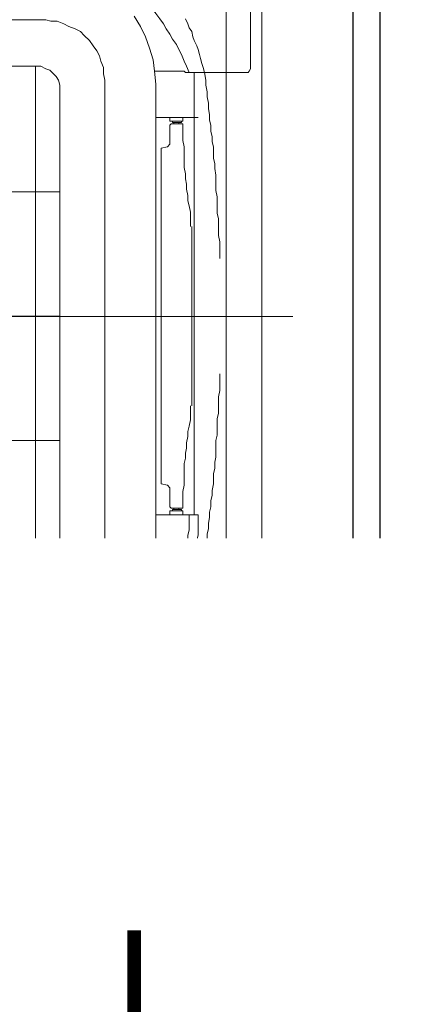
# Model space of a CAD drawing. Header units: inches. Extents: x 110711 to 158499, y 12149 to 19253.
# Tile 14 of 46: x 123301 to 123316, y 18240 to 18276. Entities that reach past the tile are written whole.
import ezdxf

# ---------------------------------------------------------------- set-up
doc = ezdxf.new("R2010")
doc.units = ezdxf.units.IN
doc.header["$MEASUREMENT"] = 0
for name, color, linetype, lineweight in [('AC DRAIN PIPE', 7, 'Continuous', 25), ('HVAC SERVICE', 7, 'Continuous', 35), ('HVAC TEXT PP', 7, 'Continuous', 20), ('L1', 5, 'Continuous', 20)]:
    doc.layers.add(name, color=color, linetype=linetype, lineweight=lineweight)
for name, color, linetype in [('AC REF. PIPE', 1, 'Continuous'), ('AR PLANS', 7, 'Continuous'), ('PD_LIGHTING', 23, 'Continuous'), ('PP-HVAC CASSETTE', 5, 'Continuous'), ('PP-HVAC- CASSETTE', 5, 'Continuous')]:
    doc.layers.add(name, color=color, linetype=linetype)
doc.styles.get("Standard").update_dxf_attribs({"font": 'romans.shx', "height": 6})

# ---------------------------------------------------------------- blocks, each defined once
blk = doc.blocks.new('FF')
at = {"layer": 'PD_LIGHTING', "color": 8}
for points in [[(104.925, -66.229), (146.325, -66.229), (146.325, -107.629), (104.925, -107.629)], [(105.925, -67.229), (145.325, -67.229), (145.325, -106.629), (105.925, -106.629)]]:
    blk.add_lwpolyline(points, close=True, dxfattribs=at)
blk = doc.blocks.new('cassette')
at = {"layer": 'L1', "color": 7, "lineweight": 9, "ltscale": 0.07}
for p, q in [((4490.0339, 584.4801), (4491.0477, 584.4801)), ((4490.2002, 583.8197), (4490.2002, 584.1254))]:
    blk.add_line(p, q, dxfattribs=at)
at = {"layer": 'L1', "lineweight": 9}
for points in [[(4490.0661, 584.0154), (4490.0661, 584.9447)], [(4490.1317, 584.7543), (4490.133, 584.7597), (4490.1344, 584.7637), (4490.1371, 584.7691), (4490.1384, 584.7731), (4490.1397, 584.7785), (4490.1424, 584.7825), (4490.1438, 584.7865), (4490.1464, 584.7919)], [(4490.1424, 584.7356), (4490.1451, 584.7423), (4490.1478, 584.7476), (4490.1505, 584.7543), (4490.1532, 584.7597), (4490.1558, 584.7651), (4490.1599, 584.7704), (4490.1625, 584.7758), (4490.1666, 584.7812), (4490.1692, 584.7865), (4490.1733, 584.7919), (4490.1773, 584.7973), (4490.1813, 584.8026), (4490.1853, 584.8067), (4490.1907, 584.812), (4490.1947, 584.8174), (4490.1988, 584.8214)], [(4490.1934, 584.7839), (4490.2001, 584.7946)], [(4490.2873, 584.7892), (4490.2926, 584.7906)], [(4490.7876, 584.7906), (4490.2926, 584.7906)], [(4490.188, 584.7731), (4490.1934, 584.7839)], [(4490.2564, 584.7785), (4490.2618, 584.7812)], [(4490.2618, 584.7812), (4490.2685, 584.7839)], [(4490.2685, 584.7839), (4490.2739, 584.7865)], [(4490.2739, 584.7865), (4490.2806, 584.7892)], [(4490.2806, 584.7892), (4490.2873, 584.7892)], [(4490.184, 584.7611), (4490.188, 584.7731)], [(4490.247, 584.7691), (4490.2524, 584.7745)], [(4490.2524, 584.7745), (4490.2564, 584.7785)], [(4490.18, 584.749), (4490.184, 584.7611)], [(4490.239, 584.7584), (4490.243, 584.7637)], [(4490.243, 584.7637), (4490.247, 584.7691)], [(4490.1263, 584.7356), (4490.1277, 584.7409), (4490.129, 584.745), (4490.1304, 584.7503), (4490.1317, 584.7543)], [(4490.235, 584.7476), (4490.2363, 584.753)], [(4490.2363, 584.753), (4490.239, 584.7584)], [(4490.1786, 584.7369), (4490.18, 584.749)], [(4490.2323, 584.7409), (4490.235, 584.7476)], [(4490.2323, 584.7342), (4490.2323, 584.7409)], [(4490.125, 584.7275), (4490.1263, 584.7356)], [(4490.1371, 584.2728), (4490.1371, 584.7356)], [(4490.1773, 584.7235), (4490.1786, 584.7369)], [(4490.2309, 584.7275), (4490.2323, 584.7342)], [(4490.1102, 584.5411), (4490.1102, 584.5465), (4490.1102, 584.5532), (4490.1102, 584.5585), (4490.1116, 584.5652), (4490.1116, 584.5706), (4490.1116, 584.5773), (4490.1116, 584.5827), (4490.1129, 584.588), (4490.1129, 584.5947), (4490.1129, 584.6001), (4490.1129, 584.6055), (4490.1143, 584.6122), (4490.1143, 584.6175), (4490.1143, 584.6229), (4490.1143, 584.6283), (4490.1156, 584.635), (4490.1156, 584.6403), (4490.1169, 584.6457), (4490.1169, 584.6511), (4490.1169, 584.6578), (4490.1183, 584.6631), (4490.1183, 584.6685), (4490.1196, 584.6739), (4490.1196, 584.6806), (4490.121, 584.6859), (4490.121, 584.6913), (4490.1223, 584.698), (4490.1223, 584.7034), (4490.1236, 584.7101), (4490.1236, 584.7154), (4490.125, 584.7222), (4490.125, 584.7275)], [(4490.1773, 584.7235), (4490.1773, 584.238)], [(4490.2309, 584.7275), (4490.2309, 584.2339)], [(4490.1773, 584.6886), (4490.133, 584.6886)], [(4490.125, 584.2339), (4490.125, 584.2407), (4490.1236, 584.246), (4490.1236, 584.2527), (4490.1223, 584.2581), (4490.1223, 584.2635), (4490.121, 584.2702), (4490.121, 584.2755), (4490.1196, 584.2809), (4490.1196, 584.2876), (4490.1183, 584.293), (4490.1183, 584.2983), (4490.1169, 584.305), (4490.1169, 584.3104), (4490.1169, 584.3158), (4490.1156, 584.3211), (4490.1156, 584.3278), (4490.1143, 584.3332), (4490.1143, 584.3386), (4490.1143, 584.3439), (4490.1143, 584.3506), (4490.1129, 584.356), (4490.1129, 584.3614), (4490.1129, 584.3667), (4490.1129, 584.3734), (4490.1116, 584.3788), (4490.1116, 584.3842), (4490.1116, 584.3909), (4490.1116, 584.3962), (4490.1102, 584.4029), (4490.1102, 584.4083), (4490.1102, 584.415), (4490.1102, 584.4204)], [(4490.1397, 584.2259), (4490.1384, 584.2313), (4490.1371, 584.2366), (4490.1357, 584.2407), (4490.1344, 584.246), (4490.133, 584.2514), (4490.133, 584.2567), (4490.133, 584.2621), (4490.133, 584.2675), (4490.133, 584.2728)], [(4490.1773, 584.2728), (4490.133, 584.2728)], [(4490.1518, 584.2259), (4490.1491, 584.2299), (4490.1464, 584.2353), (4490.1451, 584.2407), (4490.1438, 584.246), (4490.1438, 584.2514), (4490.1424, 584.2567), (4490.1424, 584.2621), (4490.1424, 584.2675), (4490.1424, 584.2728)], [(4490.1263, 584.2259), (4490.125, 584.2339)], [(4490.1786, 584.2259), (4490.1773, 584.238)], [(4490.2323, 584.2272), (4490.2309, 584.2339)], [(4490.1317, 584.2071), (4490.1304, 584.2125), (4490.129, 584.2165), (4490.1277, 584.2205), (4490.1263, 584.2259)], [(4490.1988, 584.1401), (4490.1947, 584.1454), (4490.1907, 584.1494), (4490.1853, 584.1548), (4490.1813, 584.1602), (4490.1773, 584.1642), (4490.1733, 584.1696), (4490.1692, 584.1749), (4490.1666, 584.1803), (4490.1625, 584.1857), (4490.1599, 584.191), (4490.1558, 584.1964), (4490.1532, 584.2018), (4490.1505, 584.2085), (4490.1478, 584.2138), (4490.1451, 584.2205), (4490.1424, 584.2259)], [(4490.18, 584.2125), (4490.1786, 584.2259)], [(4490.2323, 584.2205), (4490.2323, 584.2272)], [(4490.235, 584.2152), (4490.2323, 584.2205)], [(4490.2363, 584.2085), (4490.235, 584.2152)], [(4490.2269, 584.0891), (4490.2229, 584.0918), (4490.2175, 584.0945), (4490.2135, 584.0971), (4490.2095, 584.0998), (4490.2055, 584.1025), (4490.2014, 584.1052), (4490.1974, 584.1092), (4490.1947, 584.1119), (4490.1907, 584.1146), (4490.1867, 584.1186), (4490.184, 584.1213), (4490.18, 584.1253), (4490.1773, 584.128), (4490.1733, 584.132), (4490.1706, 584.1347), (4490.1679, 584.1387), (4490.1639, 584.1427), (4490.1612, 584.1468), (4490.1585, 584.1508), (4490.1558, 584.1548), (4490.1532, 584.1588), (4490.1518, 584.1629), (4490.1491, 584.1669), (4490.1464, 584.1709), (4490.1438, 584.1749), (4490.1424, 584.179), (4490.1397, 584.1843), (4490.1384, 584.1883), (4490.1357, 584.1937), (4490.1344, 584.1977), (4490.133, 584.2031), (4490.1317, 584.2071)], [(4490.184, 584.2004), (4490.18, 584.2125)], [(4490.1827, 584.2031), (4490.1827, 584.2031), (4490.1827, 584.2031), (4490.1827, 584.2031), (4490.1827, 584.2044)], [(4490.239, 584.2031), (4490.2363, 584.2085)], [(4490.243, 584.1977), (4490.239, 584.2031)], [(4490.188, 584.1897), (4490.184, 584.2004)], [(4490.247, 584.1924), (4490.243, 584.1977)], [(4490.1934, 584.1776), (4490.188, 584.1897)], [(4490.2524, 584.187), (4490.247, 584.1924)], [(4490.2564, 584.183), (4490.2524, 584.187)], [(4490.2618, 584.1803), (4490.2564, 584.183)], [(4490.2001, 584.1669), (4490.1934, 584.1776)], [(4490.2685, 584.1776), (4490.2618, 584.1803)], [(4490.2739, 584.1749), (4490.2685, 584.1776)], [(4490.2806, 584.1736), (4490.2739, 584.1749)], [(4490.2873, 584.1722), (4490.2806, 584.1736)], [(4490.2926, 584.1722), (4490.2873, 584.1722)], [(4490.2926, 584.1722), (4490.7876, 584.1722)], [(4490.1733, 584.1696), (4490.1733, 584.1709)], [(4490.2081, 584.1575), (4490.2001, 584.1669)], [(4490.18, 584.1615), (4490.18, 584.1615)], [(4490.1813, 584.1588), (4490.1813, 584.1588)], [(4490.2175, 584.1494), (4490.2081, 584.1575)], [(4490.2269, 584.1401), (4490.2175, 584.1494)], [(4490.2859, 584.0824), (4490.2792, 584.0851), (4490.2739, 584.0877), (4490.2672, 584.0904), (4490.2618, 584.0945), (4490.2564, 584.0971), (4490.2497, 584.0998), (4490.2444, 584.1038), (4490.239, 584.1065), (4490.2336, 584.1105), (4490.2296, 584.1146), (4490.2242, 584.1186), (4490.2189, 584.1226), (4490.2135, 584.1266), (4490.2095, 584.1307), (4490.2041, 584.1347), (4490.1988, 584.1401)], [(4490.2377, 584.1347), (4490.2269, 584.1401)], [(4490.2484, 584.128), (4490.2377, 584.1347)], [(4490.2002, 584.0838), (4490.2002, 584.1254)], [(4490.2605, 584.124), (4490.2484, 584.128)], [(4490.2725, 584.1199), (4490.2605, 584.124)], [(4490.2846, 584.1186), (4490.2725, 584.1199)], [(4490.2967, 584.1173), (4490.2846, 584.1186)], [(4490.2967, 584.1173), (4490.7835, 584.1173)], [(4490.3329, 584.0824), (4490.3262, 584.0824), (4490.3208, 584.0824), (4490.3154, 584.0837), (4490.3101, 584.0837), (4490.3047, 584.0851), (4490.3007, 584.0864), (4490.2953, 584.0877), (4490.29, 584.0891), (4490.2846, 584.0918)], [(4490.1867, 584.0878), (4490.2136, 584.0878)], [(4490.2672, 584.0717), (4490.2618, 584.073), (4490.2564, 584.0757), (4490.2511, 584.077), (4490.2457, 584.0797), (4490.2417, 584.081), (4490.2363, 584.0837), (4490.2323, 584.0864), (4490.2269, 584.0891)], [(4490.3329, 584.073), (4490.3262, 584.073), (4490.3208, 584.073), (4490.3154, 584.073), (4490.3101, 584.0743), (4490.3061, 584.0743), (4490.3007, 584.0757), (4490.2953, 584.077), (4490.2913, 584.0784), (4490.2859, 584.081)], [(4490.2846, 584.0676), (4490.2806, 584.0676), (4490.2765, 584.069), (4490.2712, 584.0703), (4490.2672, 584.0717)], [(4490.294, 584.0663), (4490.2846, 584.0676)], [(4490.3235, 584.0623), (4490.3181, 584.0623), (4490.3114, 584.0636), (4490.3061, 584.0649), (4490.2993, 584.0649), (4490.294, 584.0663)], [(4490.0661, 584.0154), (4490.0674, 584.0114), (4490.0687, 584.0087), (4490.0728, 584.006), (4490.0768, 584.006)], [(4491.0061, 584.006), (4490.0768, 584.006)]]:
    blk.add_lwpolyline(points, dxfattribs=at)
at = {"layer": 'L1', "color": 7, "lineweight": 9}
for points in [[(4490.078, 584.9287), (4490.078, 584.7396)], [(4490.0821, 584.7356), (4490.0807, 584.7356), (4490.0794, 584.7369), (4490.078, 584.7396)], [(4490.0821, 584.7356), (4490.0807, 584.7356)], [(4490.1424, 584.7356), (4490.0821, 584.7356)], [(4490.1397, 584.7356), (4490.1411, 584.7356)], [(4490.1411, 584.7356), (4490.1424, 584.7356)], [(4490.1424, 584.7356), (4490.1438, 584.7356)], [(4490.1424, 584.7356), (4490.1438, 584.7356)], [(4490.1438, 584.7356), (4490.1451, 584.7356)], [(4490.1451, 584.7356), (4490.1451, 584.7356)], [(4490.1451, 584.7356), (4490.1464, 584.7356)], [(4490.1478, 584.7369), (4490.1464, 584.7356)], [(4490.1478, 584.7369), (4490.1786, 584.7369)], [(4490.078, 584.2219), (4490.0794, 584.2246), (4490.0807, 584.2259), (4490.0821, 584.2259)], [(4490.0821, 584.2259), (4490.0807, 584.2259)], [(4490.1424, 584.2259), (4490.0821, 584.2259)], [(4490.1397, 584.2259), (4490.1411, 584.2259)], [(4490.1411, 584.2259), (4490.1424, 584.2259)], [(4490.1424, 584.2259), (4490.1438, 584.2259)], [(4490.1424, 584.2259), (4490.1438, 584.2259)], [(4490.1438, 584.2259), (4490.1451, 584.2259), (4490.1451, 584.2259), (4490.1464, 584.2259)], [(4490.1478, 584.2259), (4490.1464, 584.2259)], [(4490.1478, 584.2259), (4490.1786, 584.2259)], [(4490.078, 584.0328), (4490.078, 584.2219)], [(4490.2846, 584.0877), (4490.2846, 584.1186)], [(4490.2846, 584.0877), (4490.2846, 584.0877)], [(4490.2859, 584.0864), (4490.2846, 584.0877)], [(4490.2846, 584.0824), (4490.2846, 584.0234)], [(4490.2859, 584.0837), (4490.2859, 584.0864)], [(4490.2859, 584.0837), (4490.2859, 584.0837)], [(4490.2859, 584.0837), (4490.2859, 584.0837)], [(4490.2859, 584.0837), (4490.2859, 584.0837)], [(4490.2859, 584.0824), (4490.2859, 584.0837)], [(4490.2859, 584.081), (4490.2859, 584.0824)], [(4490.078, 584.0328), (4490.078, 584.0301)], [(4490.0821, 584.022), (4490.0794, 584.0261), (4490.078, 584.0301)], [(4490.0901, 584.018), (4490.0861, 584.0193), (4490.0821, 584.022)], [(4490.0928, 584.018), (4490.0901, 584.018)], [(4490.0928, 584.018), (4490.2819, 584.018)], [(4490.2846, 584.022), (4490.2846, 584.022), (4490.2846, 584.0193), (4490.2819, 584.018)], [(4490.2846, 584.0234), (4490.2846, 584.022)]]:
    blk.add_lwpolyline(points, dxfattribs=at)
at = {"layer": 'L1', "color": 7, "lineweight": 9, "ltscale": 0.07}
blk.add_lwpolyline([(4490.1036, 584.9179), (4490.9779, 584.9179), (4490.9779, 584.0436), (4490.1036, 584.0436)], close=True, dxfattribs=at)
at = {"layer": 'L1', "color": 40, "lineweight": 9}
for points in [[(4490.2779, 584.7168), (4490.2779, 584.7222), (4490.2792, 584.7275), (4490.2819, 584.7315), (4490.2846, 584.7342), (4490.2886, 584.7382), (4490.2926, 584.7396), (4490.298, 584.7423), (4490.302, 584.7423)], [(4490.7782, 584.7423), (4490.302, 584.7423)], [(4490.3034, 584.2192), (4490.3034, 584.7423)], [(4490.2779, 584.2447), (4490.2779, 584.7168)], [(4490.2779, 584.6108), (4490.8037, 584.6108)], [(4490.2779, 584.4807), (4490.8037, 584.4807)], [(4490.2779, 584.3506), (4490.8037, 584.3506)], [(4490.302, 584.2192), (4490.298, 584.2205), (4490.2926, 584.2219), (4490.2886, 584.2232), (4490.2846, 584.2272), (4490.2819, 584.2299), (4490.2792, 584.2353), (4490.2779, 584.2393), (4490.2779, 584.2447)], [(4490.302, 584.2192), (4490.7782, 584.2192)]]:
    blk.add_lwpolyline(points, dxfattribs=at)
at = {"layer": 'L1', "color": 3, "lineweight": 9}
for points in [[(4490.1491, 584.6886), (4490.1491, 584.6846)], [(4490.1625, 584.6886), (4490.1625, 584.6846)], [(4490.1491, 584.6819), (4490.1491, 584.6819), (4490.1491, 584.6766), (4490.1491, 584.6698), (4490.1491, 584.6645), (4490.1478, 584.6578), (4490.1478, 584.6524), (4490.1478, 584.647), (4490.1478, 584.6417), (4490.1478, 584.6363), (4490.1464, 584.6296), (4490.1464, 584.6242), (4490.1451, 584.6189), (4490.1451, 584.6135), (4490.1438, 584.6068), (4490.1438, 584.6014), (4490.1424, 584.5961), (4490.1411, 584.5894)], [(4490.1491, 584.6846), (4490.1625, 584.6846)], [(4490.1491, 584.6819), (4490.1532, 584.6819)], [(4490.1505, 584.6833), (4490.1505, 584.6846)], [(4490.1505, 584.6833), (4490.1599, 584.6833)], [(4490.1532, 584.6819), (4490.1532, 584.6833)], [(4490.1545, 584.6819), (4490.1532, 584.6819)], [(4490.1532, 584.6819), (4490.1532, 584.6819)], [(4490.1532, 584.6819), (4490.1532, 584.6819)], [(4490.1532, 584.6819), (4490.1532, 584.6819)], [(4490.1545, 584.6819), (4490.1545, 584.6819)], [(4490.1545, 584.6819), (4490.1545, 584.6819)], [(4490.1558, 584.6819), (4490.1545, 584.6819)], [(4490.1558, 584.6819), (4490.1558, 584.6819)], [(4490.1558, 584.6819), (4490.1558, 584.6819)], [(4490.1558, 584.6819), (4490.1558, 584.6819)], [(4490.1572, 584.6819), (4490.1558, 584.6819)], [(4490.1585, 584.6819), (4490.1572, 584.6819)], [(4490.1572, 584.6819), (4490.1572, 584.6819)], [(4490.1572, 584.6819), (4490.1572, 584.6819)], [(4490.1572, 584.6819), (4490.1572, 584.6819)], [(4490.1585, 584.6819), (4490.1585, 584.6833)], [(4490.1585, 584.6819), (4490.1585, 584.6819)], [(4490.1585, 584.6819), (4490.1612, 584.6819)], [(4490.1599, 584.6833), (4490.1599, 584.6846)], [(4490.1612, 584.6819), (4490.1625, 584.6806)], [(4490.1612, 584.6819), (4490.1612, 584.6819)], [(4490.1612, 584.6819), (4490.1612, 584.6819)], [(4490.1625, 584.6605), (4490.1625, 584.6806)], [(4490.1652, 584.6578), (4490.1625, 584.6605)], [(4490.1719, 584.6564), (4490.1652, 584.6578)], [(4490.1719, 584.6564), (4490.1719, 584.6551)], [(4490.1719, 584.6551), (4490.1719, 584.4807)], [(4490.1411, 584.5746), (4490.1411, 584.5786), (4490.1411, 584.5827), (4490.1411, 584.5853), (4490.1411, 584.5894)], [(4490.1397, 584.5746), (4490.1397, 584.4807)], [(4490.1397, 584.3868), (4490.1397, 584.4807)], [(4490.1719, 584.3064), (4490.1719, 584.4807)], [(4490.1411, 584.3721), (4490.1411, 584.3761), (4490.1411, 584.3801), (4490.1411, 584.3828), (4490.1411, 584.3868)], [(4490.1411, 584.3721), (4490.1424, 584.3654), (4490.1438, 584.36), (4490.1438, 584.3547), (4490.1451, 584.3479), (4490.1451, 584.3426), (4490.1464, 584.3372), (4490.1464, 584.3319), (4490.1478, 584.3265), (4490.1478, 584.3198), (4490.1478, 584.3144), (4490.1478, 584.3091), (4490.1478, 584.3037), (4490.1491, 584.297), (4490.1491, 584.2916), (4490.1491, 584.2863), (4490.1491, 584.2795), (4490.1491, 584.2795)], [(4490.1719, 584.3064), (4490.1719, 584.305)], [(4490.1625, 584.301), (4490.1652, 584.3037)], [(4490.1625, 584.301), (4490.1625, 584.2809)], [(4490.1719, 584.305), (4490.1652, 584.3037)], [(4490.1491, 584.2795), (4490.1532, 584.2795)], [(4490.1491, 584.2728), (4490.1491, 584.2769)], [(4490.1491, 584.2769), (4490.1625, 584.2769)], [(4490.1505, 584.2782), (4490.1599, 584.2782)], [(4490.1505, 584.2782), (4490.1505, 584.2769)], [(4490.1532, 584.2795), (4490.1532, 584.2782)], [(4490.1532, 584.2795), (4490.1532, 584.2795)], [(4490.1532, 584.2795), (4490.1532, 584.2795)], [(4490.1545, 584.2795), (4490.1532, 584.2795)], [(4490.1532, 584.2795), (4490.1532, 584.2795)], [(4490.1558, 584.2795), (4490.1545, 584.2795)], [(4490.1545, 584.2795), (4490.1545, 584.2795)], [(4490.1545, 584.2795), (4490.1545, 584.2795)], [(4490.1572, 584.2795), (4490.1558, 584.2795)], [(4490.1558, 584.2795), (4490.1558, 584.2795)], [(4490.1558, 584.2795), (4490.1558, 584.2795)], [(4490.1558, 584.2795), (4490.1558, 584.2795)], [(4490.1572, 584.2795), (4490.1572, 584.2795)], [(4490.1572, 584.2795), (4490.1572, 584.2795)], [(4490.1585, 584.2795), (4490.1572, 584.2795)], [(4490.1572, 584.2795), (4490.1572, 584.2795)], [(4490.1585, 584.2795), (4490.1585, 584.2782)], [(4490.1585, 584.2795), (4490.1585, 584.2795)], [(4490.1585, 584.2795), (4490.1612, 584.2795)], [(4490.1599, 584.2782), (4490.1599, 584.2769)], [(4490.1625, 584.2809), (4490.1612, 584.2795)], [(4490.1612, 584.2795), (4490.1612, 584.2795)], [(4490.1625, 584.2728), (4490.1625, 584.2769)]]:
    blk.add_lwpolyline(points, dxfattribs=at)
at = {"layer": 'L1', "color": 1, "lineweight": 9}
for points in [[(4490.1492, 584.1683), (4490.1398, 584.1616)], [(4490.1291, 584.1508), (4490.1398, 584.1616)], [(4490.1291, 584.1508), (4490.1251, 584.1468), (4490.1224, 584.1415), (4490.121, 584.1361), (4490.1197, 584.1294), (4490.1197, 584.1294)], [(4490.1452, 584.1401), (4490.1412, 584.1415), (4490.1371, 584.1401), (4490.1345, 584.1361), (4490.1358, 584.1307)], [(4490.1385, 584.1294), (4490.1358, 584.1307)], [(4490.1626, 584.1227), (4490.1452, 584.1401)], [(4490.1318, 584.1173), (4490.1197, 584.1294)], [(4490.1318, 584.1173), (4490.1385, 584.1254)], [(4490.1385, 584.1254), (4490.1398, 584.1267), (4490.1385, 584.1294)], [(4490.1546, 584.1133), (4490.1586, 584.112), (4490.1626, 584.1133), (4490.164, 584.1173), (4490.1626, 584.1227)], [(4490.1867, 584.1254), (4490.1854, 584.1267)], [(4490.1398, 584.1079), (4490.1479, 584.116)], [(4490.1519, 584.116), (4490.1505, 584.116), (4490.1479, 584.116)], [(4490.1546, 584.1133), (4490.1519, 584.116)], [(4490.1747, 584.1066), (4490.1841, 584.116)], [(4490.1867, 584.12), (4490.1841, 584.116)], [(4490.1519, 584.0959), (4490.1398, 584.1079)], [(4490.1519, 584.0959), (4490.1693, 584.1026), (4490.1747, 584.1066)]]:
    blk.add_lwpolyline(points, dxfattribs=at)
at = {"layer": 'L1', "color": 7, "lineweight": 9, "ltscale": 0.07}
for points in [[(4490.1492, 584.1669), (4490.1492, 584.0865)], [(4490.1103, 584.1267), (4490.1894, 584.1267)], [(4490.2432, 583.8835), (4490.1559, 583.8835)]]:
    blk.add_lwpolyline(points, dxfattribs=at)
at = {"layer": 'L1', "color": 3, "lineweight": 9, "ltscale": 0.07}
for points in [[(4490.1812, 584.1357), (4490.18, 584.1334)], [(4490.18, 584.1334), (4490.2163, 584.0972)], [(4490.1867, 584.0878), (4490.1867, 584.1254)], [(4490.2028, 584.1106), (4490.1988, 584.1066)], [(4490.1988, 584.1066), (4490.2002, 584.1039)], [(4490.2042, 584.1093), (4490.2002, 584.1039)], [(4490.2189, 584.0985), (4490.2136, 584.0945)], [(4490.2163, 584.0972), (4490.2149, 584.0972), (4490.2136, 584.0959)], [(4490.2136, 584.0878), (4490.2136, 584.0959)], [(4490.176, 584.0878), (4490.2243, 584.0878)], [(4490.176, 583.9452), (4490.176, 584.0878)], [(4490.1867, 584.0878), (4490.1867, 584.0597)], [(4490.2136, 584.0597), (4490.2136, 584.0878)], [(4490.2243, 583.9452), (4490.2243, 584.0878)], [(4490.1867, 584.0597), (4490.1881, 584.0583)], [(4490.2122, 584.0583), (4490.2136, 584.0597)], [(4490.1881, 584.0583), (4490.2122, 584.0583)], [(4490.176, 583.9452), (4490.2243, 583.9452)], [(4490.1841, 583.8875), (4490.1841, 583.9452)], [(4490.2163, 583.8875), (4490.2163, 583.9452)], [(4490.1841, 583.8875), (4490.2163, 583.8875)]]:
    blk.add_lwpolyline(points, dxfattribs=at)
blk.add_lwpolyline([(4490.176, 583.9291), (4490.2243, 583.9291), (4490.2243, 583.8379), (4490.176, 583.8379)], close=True, dxfattribs=at)
blk.add_circle((4490.2002, 583.8835), 0.0241, dxfattribs=at)
blk = doc.blocks.new('I06T')
at = {"layer": 'L1', "xscale": 1000.200035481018, "yscale": 1000.200035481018, "zscale": 1000.200035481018, "rotation": 270}
blk.add_blockref('cassette', (-584597.8, 4491452.1), dxfattribs=at)
blk = doc.blocks.new('A$C43ED6433')
at = {"layer": 'PP-HVAC- CASSETTE', "xscale": 0.8843508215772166, "yscale": 0.8843508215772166, "zscale": 0.8843508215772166, "rotation": 180}
blk.add_blockref('I06T', (-2527.14, 10998.34), dxfattribs=at)
blk = doc.blocks.new('HVAC SERVICE')
at = {"layer": 'PP-HVAC CASSETTE', "xscale": -0.04000986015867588, "yscale": 0.04000986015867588, "zscale": 0.04000986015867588, "rotation": 89.99999999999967}
blk.add_blockref('A$C43ED6433', (564.734, -188.167), dxfattribs=at)
at = {"layer": 'HVAC TEXT PP', "insert": (-290.888, -95.283, 1.307), "char_height": 6, "width": 237.48752, "attachment_point": 1, "bg_fill": 2}
blk.add_mtext('\\A1;\\P\\pi192.63;3 TR ODU\\P\\pi121.77;SIZE:W970XD395XH803MM', dxfattribs=at)
at = {"layer": 'AC REF. PIPE', "const_width": 0.5}
blk.add_lwpolyline([(133.54, -103.863), (133.54, -148.04, -0.414214), (128.54, -153.04), (-11.193, -153.04, -0.414214), (-13.193, -151.04), (-13.193, -136.099)], format="xyb", dxfattribs=at)
at = {"layer": 'HVAC TEXT PP', "insert": (98.826, -98.293), "char_height": 6, "width": 237.48752, "attachment_point": 1, "bg_fill": 2}
blk.add_mtext('\\pi185.77;350X350MM\\P\\pi193.49;1600 CFM ', dxfattribs=at)
at = {"layer": 'AC DRAIN PIPE', "const_width": 0.5}
blk.add_lwpolyline([(137.21, -109.812), (137.21, -144.989, 0.414214), (142.21, -149.989), (363.285, -149.989, -0.414214), (368.285, -154.989), (368.285, -345.669)], format="xyb", dxfattribs=at)

msp = doc.modelspace()

# ---------------------------------------------------------------- block references
at = {"layer": 'AR PLANS'}
msp.add_blockref('FF', (123167.991, 18352.427), dxfattribs=at)

# ---------------------------------------------------------------- next in the draw order: block references
at = {"layer": 'HVAC SERVICE'}
msp.add_blockref('HVAC SERVICE', (123167.991, 18352.427), dxfattribs=at)

doc.saveas('drawing.dxf')
